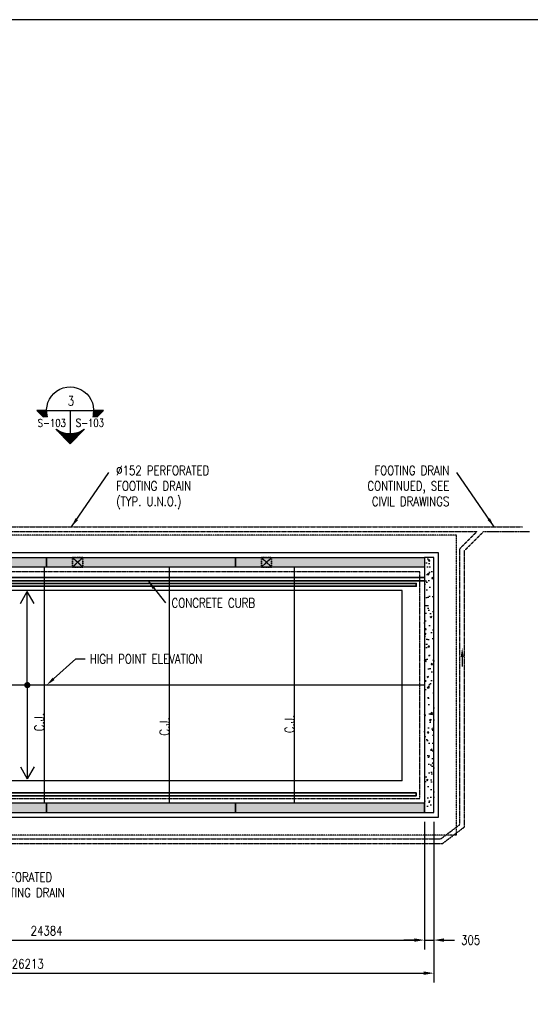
# Model space of a CAD drawing. Header units: millimetres. Extents: x -8001 to 69136, y -28511 to 36513.
# Tile 38 of 41: x 14169 to 30646, y 4736 to 36513. Entities that reach past the tile are written whole.
import ezdxf
from ezdxf import colors
from ezdxf.entities.mleader import LeaderData, LeaderLine
from ezdxf.enums import TextEntityAlignment as Align
from ezdxf.math import Vec2, Vec3

# ---------------------------------------------------------------- set-up
doc = ezdxf.new("R2010")
doc.units = ezdxf.units.MM
doc.linetypes.add('HIDDEN', pattern=[0.375, 0.25, -0.125])
doc.linetypes.add('HIDDEN2', pattern=[0.1875, 0.125, -0.0625])
for name, color, linetype in [('S-ANNO-DIMS', 2, 'Continuous'), ('S-ANNO-SYMB', 4, 'Continuous'), ('S-FNDN-FTNG', 2, 'HIDDEN'), ('S-FNDN-PDST', 1, 'Continuous'), ('S-FNDN-TEXT', 2, 'Continuous'), ('S-FNDN-WALL-CONC', 4, 'Continuous'), ('S-FNDN-WALL-PATT', 1, 'Continuous')]:
    doc.layers.add(name, color=color, linetype=linetype)
doc.layers.add('S-PIPE-TRSH', color=3, linetype='Continuous', lineweight=25)
doc.layers.add('S-WALL-CONC', color=2, linetype='Continuous', lineweight=35)
doc.styles.add('ROMANS', font='ROMANS.shx', dxfattribs={"width": 0.8})
doc.styles.get("Standard").update_dxf_attribs({"font": 'romans.shx', "width": 0.8, "height": 3})
doc.styles.add('Text', font='romans.shx', dxfattribs={"width": 0.8, "height": 3})
doc.dimstyles.new('NFL_1', dxfattribs={"dimscale": 0, "dimtxt": 3, "dimasz": 3.3, "dimexe": 3, "dimexo": 3, "dimgap": 1.5, "dimtad": 1, "dimdec": 0, "dimzin": 3, "dimdsep": 46, "dimtxsty": 'Text', "dimblk2": 'ARCHTICK', "dimcen": 3, "dimdle": 3, "dimclrd": 1, "dimclre": 1, "dimclrt": 2, "dimadec": 0, "dimazin": 0, "dimtfac": 0.75, "dimtdec": 0, "dimtmove": 2, "dimatfit": 3, "dimfxl": 0.125, "dimtfillclr": 1, "dimfrac": 2, "dimtolj": 1, "dimtzin": 0, "dimarcsym": 1})
doc.dimstyles.new('TBGA_100', dxfattribs={"dimscale": 100, "dimtxt": 3, "dimasz": 3, "dimexe": 2, "dimexo": 2, "dimgap": 2, "dimtad": 1, "dimtoh": 1, "dimdec": 0, "dimzin": 11, "dimdsep": 46, "dimtxsty": 'Standard', "dimcen": 0, "dimadec": 0, "dimazin": 3, "dimtfac": 0.85, "dimtdec": 0, "dimtmove": 0, "dimatfit": 3, "dimfxl": 1, "dimfrac": 1, "dimtolj": 1, "dimtzin": 15, "dimarcsym": 0})
pattern_1 = [(49.99999999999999, (-488.2465690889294, 3157.814988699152), (537.9451369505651, -47.06410123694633), [56.25, -618.75]), (355, (-488.2465690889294, 3157.814988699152), (-104.06350020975, 564.1441002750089), [45, -495]), (100.4514, (-443.4178090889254, 3153.892983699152), (433.8820362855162, 517.0796565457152), [47.80514249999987, -525.8565839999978]), (46.18420000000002, (-488.2465690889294, 3307.814988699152), (800.4307864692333, -124.1392607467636), [84.37499999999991, -928.1249999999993]), (96.6356, (-421.5440103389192, 3297.470008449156), (700.9970291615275, 730.5884031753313), [71.707716, -788.78475]), (351.1842, (-488.2465690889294, 3307.814988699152), (700.9964588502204, 730.5889506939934), [67.5, -742.5]), (21, (-413.2465690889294, 3270.314988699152), (447.6802890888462, -301.9641679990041), [56.25, -618.75]), (326.0000000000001, (-413.2465690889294, 3270.314988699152), (182.4864989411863, 543.8625337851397), [45, -495]), (71.4514, (-375.9398943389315, 3245.151284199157), (630.1669714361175, 241.8978725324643), [47.8051425, -525.856584]), (37.50000000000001, (-488.2465690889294, 3157.814988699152), (9.119891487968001, 249.6703903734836), [0, -488.9999999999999, 0, -502.5, 0, -496.875]), (7.499999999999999, (-488.2465690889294, 3157.814988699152), (197.3021530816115, 295.8087839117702), [0, -286.5, 0, -477.75, 0, -189.375]), (327.5, (-655.4965690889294, 3157.814988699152), (400.3668271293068, -16.91615380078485), [0, -187.5, 0, -585, 0, -776.25]), (317.5, (-730.4965690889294, 3157.814988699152), (437.3896270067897, 75.07873674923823), [0, -243.75, 0, -388.5, 0, -551.25])]

# ---------------------------------------------------------------- blocks, each defined once
blk = doc.blocks.new('BSTAGDN')
h = blk.add_hatch()
h.set_pattern_fill('_USER', color=256, scale=0.375, angle=180, style=0, double=1, pattern_type=0)
h.set_pattern_definition([(180, (1942.341512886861, 515.1732563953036), (-4.592273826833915e-17, -0.375), []), (270, (1942.341512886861, 515.1732563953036), (0.375, -6.888410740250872e-17), [])])
edge = h.paths.add_edge_path()
edge.add_line((903.1488411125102, 241.0752649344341), (904.4516219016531, 241.0752649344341))
edge.add_arc((911.7288989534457, 243.2274722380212), 7.58885746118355, 179.9999999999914, 196.4752397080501, ccw=False)
edge.add_line((904.1400414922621, 243.2274722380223), (900.9966338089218, 243.2274722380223))
edge.add_line((900.9966338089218, 243.2274722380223), (903.1488411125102, 241.0752649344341))
edge = h.paths.add_edge_path()
edge.add_line((916.3672172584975, 237.1335253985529), (916.2515717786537, 237.1335253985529))
edge.add_arc((911.7288989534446, 243.2274722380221), 7.588857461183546, 233.4187384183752, 306.5812615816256, ccw=False)
edge.add_line((907.2062261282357, 237.1335253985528), (907.090580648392, 237.1335253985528))
edge.add_line((907.090580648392, 237.1335253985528), (911.7288989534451, 232.4952070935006))
edge.add_line((911.7288989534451, 232.4952070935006), (916.3672172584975, 237.1335253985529))
edge = h.paths.add_edge_path()
edge.add_line((919.0061760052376, 241.0752649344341), (920.3089567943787, 241.0752649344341))
edge.add_line((920.3089567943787, 241.0752649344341), (922.461164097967, 243.2274722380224))
edge.add_line((922.461164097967, 243.2274722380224), (919.3177564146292, 243.2274722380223))
edge.add_arc((911.7288989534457, 243.2274722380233), 7.588857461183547, 343.52476029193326, 359.9999999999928, ccw=False)
for p, q in [((919.3177564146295, 243.2274722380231), (904.1400414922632, 243.2274722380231)), ((911.7288989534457, 243.2274722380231), (911.7288989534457, 235.6386147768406))]:
    blk.add_line(p, q)
for points in [[(903.1488411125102, 241.0752649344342), (900.9966338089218, 243.2274722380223), (904.1400414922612, 243.2274722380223)], [(919.3177564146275, 243.2274722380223), (922.4611640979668, 243.2274722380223), (922.4611640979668, 243.2274722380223)], [(922.4611640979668, 243.2274722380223), (920.3089567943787, 241.0752649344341)], [(916.3672172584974, 237.1335253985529), (911.728898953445, 232.4952070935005), (907.090580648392, 237.1335253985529)]]:
    blk.add_lwpolyline(points)
for start, end in [(344.138164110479, 196.4752397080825), (233.5395644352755, 305.7420908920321)]:
    blk.add_arc((911.7288989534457, 243.2274722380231), 7.588857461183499, start, end)
at = {"style": 'ROMANS', "width": 0.8, "flags": 8}
blk.add_attdef('REF_NUM', text='', height=3.22715845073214, dxfattribs=at).set_placement((911.4824667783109, 244.8137864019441), align=Align.CENTER)
blk.add_attdef('SHT_FROM', text='', height=3.22715845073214, dxfattribs=at).set_placement((910.0394384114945, 237.9783193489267), align=Align.RIGHT)
blk.add_attdef('SHT_TO', (912.6588146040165, 237.9471529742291), '', height=3.22715845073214, dxfattribs=at)
blk = doc.blocks.new('*D68')
at = {"color": 1, "lineweight": -2, "ltscale": 25, "transparency": 16777216}
for p, q in [((27535.09438347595, 10623.09016669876), (27535.09438347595, 5440.856589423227)), ((1322.094383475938, 7446.765789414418), (1322.094383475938, 5440.856589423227)), ((1652.094383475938, 5740.856589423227), (27205.09438347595, 5740.856589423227))]:
    blk.add_line(p, q, dxfattribs=at)
at = {"color": 1, "ltscale": 25, "transparency": 16777216}
for points in [[(1652.094383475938, 5795.856589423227), (1652.094383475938, 5685.856589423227), (1322.094383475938, 5740.856589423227)], [(27205.09438347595, 5795.856589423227), (27205.09438347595, 5685.856589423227), (27535.09438347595, 5740.856589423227)]]:
    blk.add_solid(points, dxfattribs=at)
at = {"layer": 'Defpoints', "color": 0, "ltscale": 25, "transparency": 16777216}
for p in [(27535.09438347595, 10923.09016669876), (1322.094383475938, 7746.765789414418), (27535.09438347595, 5740.856589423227)]:
    blk.add_point(p, dxfattribs=at)
at = {"color": 2, "ltscale": 25, "transparency": 16777216, "insert": (14428.59438347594, 6040.856589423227), "char_height": 300, "attachment_point": 5, "style": 'Text'}
blk.add_mtext('\\A1;26213', dxfattribs=at)
blk = doc.blocks.new('_ArchTick')
at = {"color": 0, "linetype": 'ByBlock', "const_width": 0.15}
blk.add_lwpolyline([(-0.5, -0.5), (0.5, 0.5)], dxfattribs=at)
blk = doc.blocks.new('*D112')
at = {"color": 1, "lineweight": -2, "ltscale": 25, "transparency": 16777216}
for p, q in [((27230.09438347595, 10623.09016669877), (27230.09438347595, 6509.050679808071)), ((27535.09438347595, 10623.09016669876), (27535.09438347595, 6509.050679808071)), ((26900.09438347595, 6809.050679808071), (26570.09438347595, 6809.050679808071)), ((27230.09438347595, 6809.050679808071), (27535.09438347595, 6809.050679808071)), ((27865.09438347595, 6809.050679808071), (28195.09438347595, 6809.050679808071))]:
    blk.add_line(p, q, dxfattribs=at)
at = {"color": 1, "ltscale": 25, "transparency": 16777216}
for points in [[(26900.09438347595, 6864.050679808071), (26900.09438347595, 6754.050679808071), (27230.09438347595, 6809.050679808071)], [(27865.09438347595, 6864.050679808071), (27865.09438347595, 6754.050679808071), (27535.09438347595, 6809.050679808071)]]:
    blk.add_solid(points, dxfattribs=at)
at = {"layer": 'Defpoints', "color": 0, "ltscale": 25, "transparency": 16777216}
for p in [(27230.09438347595, 10923.09016669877), (27535.09438347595, 10923.09016669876), (27535.09438347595, 6809.050679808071)]:
    blk.add_point(p, dxfattribs=at)
at = {"color": 2, "ltscale": 25, "transparency": 16777216, "insert": (28720.80866919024, 6809.050679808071), "char_height": 300, "attachment_point": 5, "style": 'Text'}
blk.add_mtext('\\A1;305', dxfattribs=at)
blk = doc.blocks.new('*D69')
at = {"color": 1, "lineweight": -2, "ltscale": 25, "transparency": 16777216}
for p, q in [((27230.09438347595, 10623.09016669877), (27230.09438347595, 6509.050679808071)), ((2846.094383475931, 9708.097786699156), (2846.094383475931, 6509.050679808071)), ((3176.094383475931, 6809.050679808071), (26900.09438347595, 6809.050679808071))]:
    blk.add_line(p, q, dxfattribs=at)
at = {"color": 1, "ltscale": 25, "transparency": 16777216}
for points in [[(3176.094383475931, 6864.050679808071), (3176.094383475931, 6754.050679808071), (2846.094383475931, 6809.050679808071)], [(26900.09438347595, 6864.050679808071), (26900.09438347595, 6754.050679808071), (27230.09438347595, 6809.050679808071)]]:
    blk.add_solid(points, dxfattribs=at)
at = {"layer": 'Defpoints', "color": 0, "ltscale": 25, "transparency": 16777216}
for p in [(27230.09438347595, 10923.09016669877), (2846.094383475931, 10008.09778669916), (27230.09438347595, 6809.050679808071)]:
    blk.add_point(p, dxfattribs=at)
at = {"color": 2, "ltscale": 25, "transparency": 16777216, "insert": (15038.09438347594, 7109.050679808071), "char_height": 300, "attachment_point": 5, "style": 'Text'}
blk.add_mtext('\\A1;24384', dxfattribs=at)

msp = doc.modelspace()

# ---------------------------------------------------------------- hatches: boundary and pattern name
at = {"layer": 'S-FNDN-WALL-PATT'}
h = msp.add_hatch(dxfattribs=at)
h.set_pattern_fill('AR-CONC', color=256, scale=75, style=0)
h.set_pattern_definition(pattern_1)
h.paths.add_polyline_path([(21134.05780747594, 19153.09016669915), (27230.09438347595, 19153.09016669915), (27230.09438347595, 18848.09016669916), (21134.05780747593, 18848.09016669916)])
h.paths.add_polyline_path([(15038.06999947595, 19153.09016669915), (21134.05780747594, 19153.09016669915), (21134.05780747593, 18848.09016669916), (15038.06999947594, 18848.09016669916)])
h.paths.add_polyline_path([(8942.08219147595, 19153.09016669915), (15038.06999947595, 19153.09016669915), (15038.06999947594, 18848.09016669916), (8942.08219147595, 18848.09016669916)])
h.paths.add_polyline_path([(2846.094383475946, 18848.09016669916), (8942.08219147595, 18848.09016669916), (8942.08219147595, 19153.09016669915), (2846.094383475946, 19153.09016669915)])
h = msp.add_hatch(dxfattribs=at)
h.set_pattern_fill('AR-CONC', color=256, scale=75, style=0)
h.set_pattern_definition([(49.99999999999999, (-406.3462640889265, 3157.814988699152), (537.9451369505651, -47.06410123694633), [56.25, -618.75]), (355, (-406.3462640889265, 3157.814988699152), (-104.06350020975, 564.1441002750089), [45, -495]), (100.4514, (-361.5175040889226, 3153.892983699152), (433.8820362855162, 517.0796565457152), [47.80514249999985, -525.8565839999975]), (46.18420000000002, (-406.3462640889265, 3307.814988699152), (800.4307864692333, -124.1392607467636), [84.37499999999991, -928.1249999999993]), (96.63559999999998, (-339.6437053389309, 3297.470008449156), (700.9970291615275, 730.5884031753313), [71.70771599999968, -788.7847499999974]), (351.1842, (-406.3462640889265, 3307.814988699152), (700.9964588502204, 730.5889506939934), [67.5, -742.5]), (21, (-331.3462640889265, 3270.314988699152), (447.6802890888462, -301.9641679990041), [56.25, -618.75]), (326.0000000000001, (-331.3462640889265, 3270.314988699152), (182.4864989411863, 543.8625337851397), [45, -495]), (71.4514, (-294.0395893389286, 3245.151284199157), (630.1669714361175, 241.8978725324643), [47.8051425, -525.856584]), (37.50000000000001, (-406.3462640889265, 3157.814988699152), (9.119891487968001, 249.6703903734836), [0, -488.9999999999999, 0, -502.5, 0, -496.875]), (7.499999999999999, (-406.3462640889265, 3157.814988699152), (197.3021530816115, 295.8087839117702), [0, -286.5, 0, -477.75, 0, -189.375]), (327.5, (-573.5962640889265, 3157.814988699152), (400.3668271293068, -16.91615380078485), [0, -187.5, 0, -585, 0, -776.25]), (317.5, (-648.5962640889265, 3157.814988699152), (437.3896270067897, 75.07873674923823), [0, -243.75, 0, -388.5, 0, -551.25])])
h.paths.add_polyline_path([(27230.09438347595, 10923.09016669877), (27535.09438347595, 10923.09016669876), (27535.09438347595, 19153.09016669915), (27230.09438347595, 19153.09016669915)])
h = msp.add_hatch(dxfattribs=at)
h.set_pattern_fill('AR-CONC', color=256, scale=75, style=0)
h.set_pattern_definition(pattern_1)
h.paths.add_polyline_path([(2846.094383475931, 10923.09016669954), (8942.082191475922, 10923.09016669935), (8942.082191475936, 11228.09778669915), (2846.094383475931, 11228.09016669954)])
h.paths.add_polyline_path([(8942.082191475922, 10923.09016669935), (15038.06999947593, 10923.09016669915), (15038.06999947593, 11228.09778669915), (8942.082191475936, 11228.09778669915)])
h.paths.add_polyline_path([(15038.06999947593, 10923.09016669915), (21135.00531593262, 10923.09016669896), (21134.05780747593, 11228.09778669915), (15038.06999947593, 11228.09778669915)])
h.paths.add_polyline_path([(21135.00531593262, 10923.09016669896), (27230.09438347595, 10923.09016669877), (27230.09438347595, 11228.09016669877), (21134.05780747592, 11228.09778669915)])

# ---------------------------------------------------------------- linework, layer by layer
at = {"layer": 'Defpoints'}
msp.add_lwpolyline([(-8000.615045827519, -15210.48304319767), (69135.97578818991, -15210.48304319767), (69135.97578818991, 36513.353069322), (-8000.615045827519, 36513.35306932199)], close=True, dxfattribs=at)
at = {"layer": 'S-ANNO-DIMS'}
msp.add_line((28447.5604615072, 15942.11465012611), (28447.5604615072, 15642.11465012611), dxfattribs=at)
for points in [[(14193.987234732, 17674.98356307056), (14415.59586343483, 18058.82096737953)], [(14415.59586343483, 15038.09016669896), (14415.59586343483, 18058.82096737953)], [(14637.20449213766, 17674.98356307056), (14415.59586343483, 18058.82096737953)], [(14415.59586343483, 15038.09016669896), (14415.59586343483, 12017.35936601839)], [(14193.987234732, 12401.19677032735), (14415.59586343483, 12017.35936601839)], [(14637.20449213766, 12401.19677032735), (14415.59586343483, 12017.35936601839)]]:
    msp.add_lwpolyline(points, dxfattribs=at)
msp.add_solid([(28497.5604615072, 15942.11465012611), (28397.5604615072, 15942.11465012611), (28447.5604615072, 16242.11465012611)], dxfattribs=at)
at = {"layer": 'S-FNDN-FTNG', "ltscale": 25}
for p, q in [((28259.09438347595, 19877.09016669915), (7477.083790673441, 19877.09016669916)), ((28259.09438347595, 10199.59410429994), (28259.09438347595, 19877.09016669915)), ((28258.59438347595, 10199.09410343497), (6046.091529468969, 10199.05567697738))]:
    msp.add_line(p, q, dxfattribs=at)
at = {"layer": 'S-FNDN-FTNG', "ltscale": 5}
for p, q in [((27078.09437813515, 18696.09016669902), (5822.094383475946, 18696.09016669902)), ((27077.92014227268, 11380.09035691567), (27078.09437813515, 18696.09016669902)), ((2846.094383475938, 11380.09016669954), (27077.92014227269, 11380.09035691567))]:
    msp.add_line(p, q, dxfattribs=at)
at = {"layer": 'S-FNDN-FTNG'}
for p, q in [((28258.59438347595, 10199.09410343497), (28259.09438347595, 10199.59410429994)), ((28258.59438347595, 10199.09016669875), (28259.09438347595, 10199.59016669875)), ((28258.59438347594, 10199.08888698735), (28259.09438347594, 10199.58888695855))]:
    msp.add_line(p, q, dxfattribs=at)
at = {"layer": 'S-FNDN-PDST', "linetype": 'Continuous'}
for p, q in [((14955.82172697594, 18848.09049512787), (14955.82172697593, 11228.09830827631)), ((18992.36417487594, 18848.09049512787), (18992.36417487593, 11228.09837265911)), ((23028.90662277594, 18848.09049512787), (23028.90662277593, 11228.09843704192)), ((27230.64284647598, 15038.09016541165), (2846.094383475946, 15038.15903306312))]:
    msp.add_line(p, q, dxfattribs=at)
at = {"layer": 'S-FNDN-WALL-CONC'}
for p, q in [((27687.09438347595, 19305.09016669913), (2846.094383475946, 19305.09016669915)), ((27687.09438347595, 10771.09036169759), (27687.09438347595, 19305.49016669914)), ((26506.09438347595, 18086.24260849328), (2846.640322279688, 18086.41978841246)), ((26506.09438347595, 11952.09107170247), (26506.09438347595, 18086.31442198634)), ((26506.09438347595, 11952.09107170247), (6046.091393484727, 11952.05617357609)), ((2846.094383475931, 10771.09016669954), (27687.09438347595, 10771.09036169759)), ((27820.13437892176, 9931.090166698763), (27821.03359221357, 9931.391212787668))]:
    msp.add_line(p, q, dxfattribs=at)
for points in [[(8942.08219147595, 19153.09016669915), (15038.06999947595, 19153.09016669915), (15038.06999947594, 18848.09016669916), (8942.08219147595, 18848.09016669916)], [(15038.06999947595, 19153.09016669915), (21134.05780747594, 19153.09016669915), (21134.05780747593, 18848.09016669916), (15038.06999947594, 18848.09016669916)], [(21134.05780747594, 19153.09016669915), (27230.09438347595, 19153.09016669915), (27230.09438347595, 18848.09016669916), (21134.05780747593, 18848.09016669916)], [(27230.09438347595, 10923.09016669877), (27535.09438347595, 10923.09016669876), (27535.09438347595, 19153.09016669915), (27230.09438347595, 19153.09016669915)], [(8942.082191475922, 10923.09016669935), (15038.06999947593, 10923.09016669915), (15038.06999947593, 11228.09778669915), (8942.082191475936, 11228.09778669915)], [(15038.06999947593, 10923.09016669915), (21135.00531593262, 10923.09016669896), (21134.05780747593, 11228.09778669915), (15038.06999947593, 11228.09778669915)], [(21135.00531593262, 10923.09016669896), (27230.09438347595, 10923.09016669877), (27230.09438347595, 11228.09016669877), (21134.05780747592, 11228.09778669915)]]:
    msp.add_lwpolyline(points, close=True, dxfattribs=at)
at = {"layer": 'S-PIPE-TRSH', "linetype": 'HIDDEN', "ltscale": 5}
for p, q in [((8463.593903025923, 20145.09016669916), (30395.11055045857, 20145.09016669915)), ((7539.054364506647, 19995.09016669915), (28922.13392199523, 19995.09016669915)), ((28377.09438347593, 19450.05062817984), (28922.13392199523, 19995.09016669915)), ((28527.09438347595, 19385.09016669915), (29137.09438347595, 19995.09016669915)), ((28377.09438347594, 10541.09016669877), (28377.09438347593, 19450.05062817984)), ((28527.09438347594, 10464.33049800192), (28527.09438347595, 19385.09016669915)), ((27767.09438347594, 10081.09016669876), (28377.09438347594, 10541.09016669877)), ((27821.03359221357, 9931.391212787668), (28526.69517018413, 10463.52945191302)), ((28526.69517018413, 10463.52945191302), (28527.09438347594, 10464.33049800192)), ((2846.094383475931, 10081.09016669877), (27767.09438347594, 10081.09016669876)), ((2846.094383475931, 9931.090166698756), (27820.13437892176, 9931.090166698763))]:
    msp.add_line(p, q, dxfattribs=at)
at = {"layer": 'S-PIPE-TRSH', "linetype": 'HIDDEN', "ltscale": 40}
msp.add_line((29137.09438347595, 19995.09016669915), (30618.4436723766, 19995.09016669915), dxfattribs=at)
at = {"layer": 'S-WALL-CONC', "linetype": 'HIDDEN2'}
for p, q in [((16203.06999947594, 19153.09016669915), (15873.06999947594, 18848.09016669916)), ((15873.06999947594, 19153.09016669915), (16203.06999947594, 18848.09016669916)), ((22299.05780747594, 19153.09016669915), (21969.05780747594, 18848.09016669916)), ((21969.05780747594, 19153.09016669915), (22299.05780747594, 18848.09016669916))]:
    msp.add_line(p, q, dxfattribs=at)
at = {"layer": 'S-WALL-CONC'}
for p, q in [((27230.09438347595, 18508.09016669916), (5822.094383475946, 18508.09016669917)), ((27230.09438347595, 18508.09016669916), (5822.094383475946, 18508.09016669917)), ((27230.09438347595, 18408.09016669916), (5722.094383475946, 18408.09016669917)), ((27230.09438347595, 18408.09016669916), (5722.094383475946, 18408.09016669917))]:
    msp.add_line(p, q, dxfattribs=at)
at = {"layer": 'S-WALL-CONC', "linetype": 'HIDDEN2'}
for points in [[(15873.06999947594, 19153.09016669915), (16203.06999947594, 19153.09016669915), (16203.06999947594, 18848.09016669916), (15873.06999947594, 18848.09016669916)], [(21969.05780747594, 19153.09016669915), (22299.05780747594, 19153.09016669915), (22299.05780747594, 18848.09016669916), (21969.05780747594, 18848.09016669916)]]:
    msp.add_lwpolyline(points, close=True, dxfattribs=at)
at = {"layer": 'S-WALL-CONC'}
msp.add_lwpolyline([(5702.094383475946, 18319.21960584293), (26966.435892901, 18319.21960584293), (26966.435892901, 18230.37771065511), (5702.094383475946, 18230.37771065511)], dxfattribs=at)
msp.add_lwpolyline([(2846.094383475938, 11558.14630194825), (26966.435892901, 11558.16573258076), (26966.435892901, 11469.32383739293), (2846.094383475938, 11469.30440676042)], close=True, dxfattribs=at)

# ---------------------------------------------------------------- block references
at = {"layer": 'S-ANNO-SYMB'}
ref = msp.add_blockref('BSTAGDN', (106970.0001575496, -420.3995678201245), dxfattribs=dict(at, xscale=-99.99980111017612, yscale=99.99980111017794, zscale=99.99980111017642))
ref.add_attrib('REF_NUM', '3', dxfattribs={"layer": '0', "color": 4, "height": 299.9994033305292, "style": 'ROMANS', "width": 0.8}).set_placement((15821.93476430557, 24060.93038140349), align=Align.CENTER)
ref.add_attrib('SHT_TO', 'S-103', (14751.92115750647, 23374.26840433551), dxfattribs={"layer": '0', "color": 4, "height": 249.999502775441, "style": 'ROMANS', "width": 0.8})
ref.add_attrib('SHT_FROM', 'S-103', dxfattribs={"layer": '0', "color": 4, "height": 249.999502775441, "style": 'ROMANS', "width": 0.8}).set_placement((16890.04500042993, 23377.38503560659), align=Align.RIGHT)

# ---------------------------------------------------------------- texts
at = {"layer": 'S-ANNO-DIMS', "char_height": 300}
for s, insert, attachment_point in [('%%C152 PERFORATED\\PFOOTING DRAIN\\P(TYP. U.N.O.)', (17283.29518128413, 22115.33062776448), 1), ('FOOTING DRAIN\\PCONTINUED, SEE \\PCIVIL DRAWINGS', (28032.47767358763, 22115.33062776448), 3), ('CONCRETE CURB', (19069.76799571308, 17838.50472098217), 1), ('PERFORATED\\PFOOTING DRAIN', (13202.9055810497, 8989.24704239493), 1)]:
    msp.add_mtext(s, dxfattribs=dict(at, insert=insert, attachment_point=attachment_point))
at = {"layer": 'S-FNDN-TEXT', "linetype": 'Continuous', "char_height": 304.8, "attachment_point": 1, "rotation": 90}
for insert in [(14651.86398377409, 13546.86713895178), (18688.40643167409, 13406.74470324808), (22724.94887957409, 13485.60121583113)]:
    msp.add_mtext('C.J.', dxfattribs=dict(at, insert=insert))

# ---------------------------------------------------------------- dimensions: what is measured, and where the dimension line sits
at = {"ltscale": 25}
for base, p1, p2, picture, middle in [((27535.09438347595, 5740.856589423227), (1322.094383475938, 7746.765789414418), (27535.09438347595, 10923.09016669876), '*D68', (14428.59438347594, 6040.856589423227)), ((27230.09438347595, 6809.050679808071), (2846.094383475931, 10008.09778669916), (27230.09438347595, 10923.09016669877), '*D69', (15038.09438347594, 7109.050679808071))]:
    dim = msp.add_linear_dim(base=base, p1=p1, p2=p2, angle=180, dimstyle='NFL_1', dxfattribs=at)
    dim.commit()
    dim.dimension.update_dxf_attribs({"geometry": picture, "text_midpoint": middle})
dim = msp.add_linear_dim(base=(27535.09438347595, 6809.050679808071), p1=(27230.09438347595, 10923.09016669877), p2=(27535.09438347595, 10923.09016669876), angle=180, dimstyle='NFL_1', dxfattribs=at)
dim.commit()
dim.dimension.update_dxf_attribs({"geometry": '*D112', "text_midpoint": (28720.80866919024, 6809.050679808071), "dimtype": 160})

# ---------------------------------------------------------------- leaders
at = {"layer": 'S-ANNO-DIMS'}
for points, override in [([(15840.96735089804, 20148.05539730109), (17044.96964285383, 21899.13423586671)], {"dimgap": 2, "dimtad": 0}), ([(29474.80550397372, 20148.05539730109), (28270.80321201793, 21899.13423586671)], {"dimgap": 2, "dimtad": 0}), ([(18309.71067611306, 18405.68081448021), (18869.76799571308, 17688.50472098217)], {"dimgap": 2, "dimtad": 0}), ([(14415.59586343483, 15038.09016669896), (14415.59586343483, 15936.31445646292)], {"dimasz": 2, "dimgap": 2, "dimtad": 0, "dimldrblk": 'Dot'})]:
    msp.add_leader(points, dimstyle='TBGA_100', override=override, dxfattribs=at)
at = {"layer": 'S-ANNO-DIMS', "ltscale": 10}
ml = msp.add_multileader_mtext('Standard', dxfattribs=at)
ml.set_content('HIGH POINT ELEVATION', color=3, style='Text')
ml.set_leader_properties(color=2)
ml.build(insert=Vec2(0, 0))
ml.multileader.update_dxf_attribs({"text_right_attachment_type": 3, "dogleg_length": 3, "arrow_head_size": 300, "scale": 100})
ctx = ml.context
ctx.base_point, ctx.scale, ctx.char_height, ctx.arrow_head_size, ctx.landing_gap_size, ctx.plane_origin = Vec3(16281.13635130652, 15883.58611020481), 100, 300, 300, 150, Vec3(15038.36861497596, 15038.12459923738)
ctx.right_attachment = 3
notes = []
notes.append((ctx, [(0, (1, 1, 0), (15981.13635130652, 15883.58611020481), (1, 0), 300, [(0, [(15038.36861497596, 15038.12459923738)], 0, [])])]))
ctx.mtext.insert, ctx.mtext.flow_direction = Vec3(16431.13635130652, 16033.58611020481), 5
for ctx, leaders in notes:
    for number, flags, end, landing, length, lines in leaders:
        leader = LeaderData()
        leader.index, (leader.has_last_leader_line, leader.has_dogleg_vector, leader.attachment_direction) = number, flags
        leader.last_leader_point, leader.dogleg_vector, leader.dogleg_length = Vec3(end), Vec3(landing), length
        for number, points, colour, breaks in lines:
            line = LeaderLine()
            line.index, line.vertices, line.color, line.breaks = number, Vec3.list(points), colors.encode_raw_color(colour), breaks
            leader.lines.append(line)
        ctx.leaders.append(leader)

doc.saveas('drawing.dxf')
